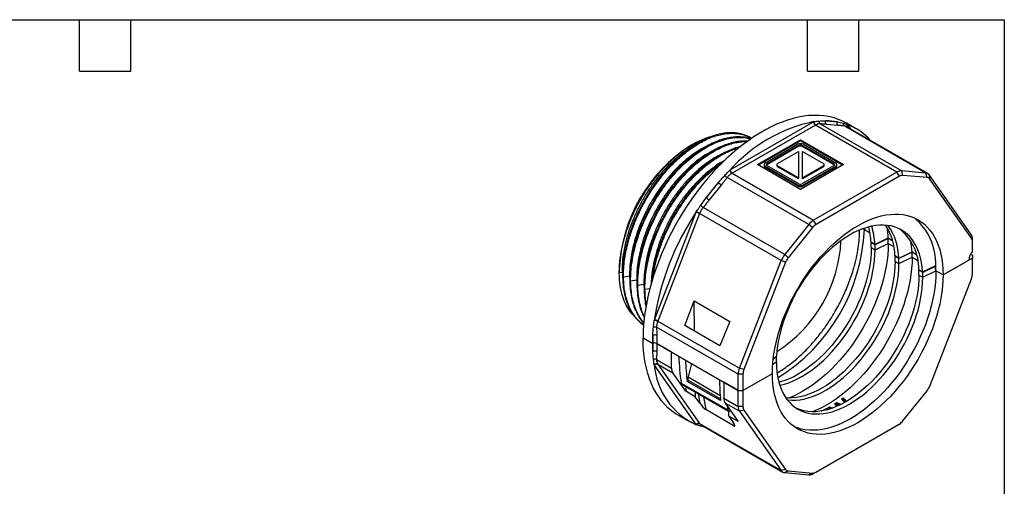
# Model space of a CAD drawing. Header units: millimetres. Extents: x 6 to 273, y 6 to 210.
# Tile 10 of 10: x 127 to 273, y 140 to 210. Entities that reach past the tile are written whole.
import ezdxf

# ---------------------------------------------------------------- set-up
doc = ezdxf.new("R2010")
doc.units = ezdxf.units.MM
doc.layers.add('TEXT', color=140, linetype='Continuous', lineweight=25)

msp = doc.modelspace()

# ---------------------------------------------------------------- linework, layer by layer
for p, q in [((232.394, 187.263), (244.759, 194.401)), ((244.759, 194.401), (244.8, 194.425)), ((246.514, 194.548), (248.286, 194.389)), ((245.041, 193.911), (232.677, 186.773)), ((257.133, 186.931), (245.041, 193.911)), ((245.733, 194.11), (257.84, 187.121)), ((248.428, 193.861), (246.656, 194.02)), ((261.426, 186.8), (249.32, 193.789)), ((261.719, 186.71), (249.607, 193.702)), ((251.075, 193.377), (249.661, 194.193)), ((249.793, 193.978), (249.815, 193.949)), ((249.815, 193.949), (250.249, 193.331)), ((235.485, 191.985), (235.352, 192.061)), ((236.455, 188.057), (242.819, 191.73)), ((242.819, 191.567), (236.596, 187.975)), ((242.819, 191.73), (249.183, 188.057)), ((242.819, 191.567), (242.819, 191.73)), ((249.041, 187.975), (242.819, 191.567)), ((226.808, 191.059), (226.554, 190.912)), ((237.615, 188.318), (242.366, 191.061)), ((237.841, 188.187), (242.593, 190.93)), ((242.593, 190.767), (237.841, 188.024)), ((239.424, 188.22), (242.536, 190.017)), ((242.539, 190.018), (242.539, 186.095)), ((242.593, 190.767), (242.593, 190.93)), ((243.045, 190.93), (247.797, 188.187)), ((243.045, 190.767), (243.045, 190.93)), ((247.797, 188.024), (243.045, 190.767)), ((243.099, 186.095), (243.099, 190.018)), ((243.102, 190.017), (246.214, 188.22)), ((243.271, 191.061), (248.023, 188.318)), ((232.352, 187.239), (232.394, 187.263)), ((242.819, 184.383), (236.455, 188.057)), ((237.427, 188.057), (237.427, 187.893)), ((242.366, 185.052), (237.615, 187.795)), ((237.615, 187.632), (237.615, 187.795)), ((242.366, 184.889), (237.615, 187.632)), ((237.841, 188.024), (237.841, 188.187)), ((242.593, 185.183), (237.841, 187.926)), ((239.306, 188.057), (239.306, 187.893)), ((242.536, 186.097), (239.424, 187.893)), ((239.424, 187.73), (239.424, 187.893)), ((242.536, 185.933), (239.424, 187.73)), ((249.183, 188.057), (242.819, 184.383)), ((247.797, 187.926), (243.045, 185.183)), ((246.214, 187.893), (243.102, 186.097)), ((246.214, 187.73), (243.102, 185.933)), ((248.023, 187.795), (243.271, 185.052)), ((248.023, 187.632), (243.271, 184.889)), ((257.133, 186.931), (244.768, 179.793)), ((246.214, 187.893), (246.214, 187.73)), ((246.331, 187.893), (246.331, 188.057)), ((247.797, 188.024), (247.797, 188.187)), ((248.023, 187.632), (248.023, 187.795)), ((248.211, 187.893), (248.211, 188.057)), ((257.486, 186.319), (257.133, 186.931)), ((258.017, 186.461), (257.84, 187.121)), ((261.426, 186.8), (257.84, 187.121)), ((244.061, 179.166), (231.954, 186.155)), ((232.677, 186.773), (244.768, 179.793)), ((242.536, 185.933), (242.536, 186.097)), ((242.539, 185.932), (242.536, 185.933)), ((242.539, 185.932), (242.539, 186.095)), ((243.099, 185.932), (243.099, 186.095)), ((243.102, 185.933), (243.099, 185.932)), ((243.102, 185.933), (243.102, 186.097)), ((257.486, 186.319), (245.122, 179.181)), ((261.603, 186.14), (258.017, 186.461)), ((261.603, 186.14), (261.426, 186.8)), ((261.991, 185.916), (261.944, 186.501)), ((268.126, 177.705), (261.944, 186.501)), ((268.174, 177.12), (261.991, 185.916)), ((228.866, 183.178), (230.638, 185.382)), ((231.062, 185.018), (229.291, 182.814)), ((242.366, 184.889), (242.366, 185.052)), ((243.271, 184.889), (243.271, 185.052)), ((240.475, 174.705), (228.368, 181.694)), ((221.156, 165.039), (227.338, 180.974)), ((227.866, 180.789), (221.683, 164.854)), ((227.338, 180.974), (227.359, 181.027)), ((239.957, 173.808), (227.866, 180.789)), ((245.122, 179.181), (244.768, 179.793)), ((244.061, 179.166), (240.475, 174.705)), ((244.591, 178.711), (241.005, 174.249)), ((244.591, 178.711), (244.061, 179.166)), ((252.294, 178.613), (252.294, 178.42)), ((252.294, 178.42), (253.136, 177.934)), ((252.95, 178.776), (252.909, 178.8)), ((253.862, 176.223), (255.826, 177.175)), ((255.846, 177.104), (253.885, 176.154)), ((255.826, 177.175), (256.466, 176.805)), ((256.485, 176.735), (255.846, 177.104)), ((255.846, 176.369), (255.846, 177.104)), ((268.174, 177.12), (268.126, 177.705)), ((268.316, 176.589), (268.316, 176.997)), ((253.862, 176.223), (253.296, 176.549)), ((253.319, 176.481), (253.363, 176.511)), ((253.885, 176.154), (253.319, 176.481)), ((253.319, 175.746), (253.319, 176.481)), ((253.319, 175.746), (253.885, 175.42)), ((253.885, 175.42), (255.846, 176.369)), ((253.885, 175.42), (253.885, 176.154)), ((255.846, 176.369), (256.672, 175.893)), ((268.316, 175.134), (268.316, 176.589)), ((233.775, 157.874), (239.957, 173.808)), ((240.617, 173.577), (239.957, 173.808)), ((241.005, 174.249), (240.475, 174.705)), ((257.398, 174.182), (256.832, 174.508)), ((256.855, 174.44), (256.898, 174.47)), ((257.421, 174.113), (256.855, 174.44)), ((256.855, 173.705), (256.855, 174.44)), ((257.398, 174.182), (259.362, 175.134)), ((259.381, 175.063), (257.421, 174.113)), ((257.421, 173.379), (259.381, 174.328)), ((257.421, 173.379), (257.421, 174.113)), ((259.362, 175.134), (260.002, 174.764)), ((260.021, 174.694), (259.381, 175.063)), ((259.381, 174.328), (259.381, 175.063)), ((259.381, 174.328), (260.207, 173.852)), ((268.316, 174.198), (263.961, 171.685)), ((263.961, 171.685), (267.785, 173.892)), ((268.044, 174.763), (268.316, 174.606)), ((268.316, 174.606), (268.316, 174.198)), ((268.316, 171.807), (268.316, 174.198)), ((215.949, 172.542), (215.949, 172.048)), ((240.617, 173.577), (234.435, 157.642)), ((256.855, 173.705), (257.421, 173.379)), ((260.933, 172.141), (260.367, 172.467)), ((260.39, 172.399), (260.434, 172.429)), ((260.956, 172.072), (260.39, 172.399)), ((260.39, 171.664), (260.39, 172.399)), ((260.933, 172.141), (262.897, 173.093)), ((262.779, 172.955), (260.956, 172.072)), ((262.9, 173.026), (262.779, 172.955)), ((262.917, 172.287), (262.779, 172.955)), ((215.949, 172.048), (216.411, 172.12)), ((216.411, 172.12), (216.451, 172.122)), ((216.411, 172.12), (216.448, 171.464)), ((216.438, 171.443), (216.568, 171.368)), ((217.471, 171.508), (216.568, 171.368)), ((217.471, 171.508), (217.509, 170.852)), ((218.532, 170.895), (217.629, 170.756)), ((218.532, 170.895), (218.569, 170.24)), ((260.39, 171.664), (260.956, 171.338)), ((260.956, 171.338), (262.917, 172.287)), ((260.956, 171.338), (260.956, 172.072)), ((261.991, 155.178), (268.174, 171.113)), ((263.961, 171.685), (262.917, 172.287)), ((217.499, 170.831), (217.629, 170.756)), ((218.559, 170.218), (218.689, 170.143)), ((219.593, 170.283), (218.689, 170.143)), ((219.593, 170.283), (219.634, 169.635)), ((219.62, 169.606), (219.75, 169.531)), ((220.474, 169.643), (219.75, 169.531)), ((225.681, 164.179), (227.053, 167.849)), ((227.053, 167.849), (232.34, 164.797)), ((227.12, 163.349), (227.053, 167.849)), ((221.135, 164.986), (221.156, 165.039)), ((233.585, 156.948), (221.479, 163.937)), ((221.683, 164.854), (233.775, 157.874)), ((230.883, 161.176), (225.681, 164.179)), ((232.34, 164.797), (230.883, 161.176)), ((219.484, 162.337), (220.899, 161.52)), ((220.928, 161.537), (220.928, 162.719)), ((221.494, 162.719), (221.494, 161.537)), ((220.899, 161.52), (220.928, 161.537)), ((220.928, 160.356), (220.928, 161.537)), ((221.494, 161.537), (233.585, 154.557)), ((223.686, 160.272), (221.494, 161.537)), ((221.494, 161.537), (221.494, 160.356)), ((223.686, 157.881), (223.686, 160.272)), ((239.248, 159.541), (238.775, 159.215)), ((238.802, 159.313), (239.271, 159.636)), ((239.185, 159.577), (239.248, 159.541)), ((239.248, 158.806), (239.248, 159.541)), ((221.156, 158.298), (221.135, 158.328)), ((227.338, 149.501), (221.156, 158.298)), ((221.479, 159.155), (223.686, 157.881)), ((221.683, 158.439), (223.875, 157.174)), ((221.683, 158.439), (227.866, 149.643)), ((226.673, 158.548), (226.161, 156.557)), ((234.435, 157.642), (233.775, 157.874)), ((238.699, 158.428), (239.248, 158.806)), ((225.807, 154.425), (223.875, 157.174)), ((226.161, 156.557), (230.902, 153.82)), ((226.161, 156.067), (226.161, 156.557)), ((234.292, 156.948), (233.585, 156.948)), ((233.585, 154.557), (233.585, 156.948)), ((234.292, 154.557), (238.647, 157.071)), ((234.292, 156.948), (234.292, 154.557)), ((225.13, 155.653), (232.051, 151.658)), ((225.233, 155.478), (232.147, 151.487)), ((225.807, 155.147), (225.807, 154.425)), ((226.231, 156.026), (226.016, 155.901)), ((230.966, 153.044), (226.016, 155.901)), ((226.161, 156.067), (230.942, 153.307)), ((233.585, 154.557), (231.464, 155.782)), ((231.464, 155.782), (231.464, 153.391)), ((227.221, 153.609), (225.807, 154.425)), ((227.221, 154.331), (227.221, 153.609)), ((227.889, 152.659), (227.221, 153.609)), ((227.65, 154.083), (227.889, 152.659)), ((228.44, 153.627), (228.759, 151.72)), ((231.464, 153.391), (233.585, 152.166)), ((233.585, 154.557), (234.292, 154.557)), ((233.585, 152.166), (233.585, 154.557)), ((234.292, 154.557), (234.292, 152.166)), ((249.129, 153.458), (249.129, 153.293)), ((258.017, 150.045), (261.603, 154.506)), ((233.775, 151.459), (231.654, 152.683)), ((231.654, 152.683), (233.585, 149.935)), ((234.292, 152.166), (233.585, 152.166)), ((247.095, 152.108), (247.095, 151.945)), ((248.138, 152.753), (248.138, 152.589)), ((248.204, 152.533), (248.204, 152.37)), ((248.359, 152.379), (248.359, 152.259)), ((224.663, 150.891), (226.077, 150.074)), ((233.002, 149.271), (228.759, 151.72)), ((232.171, 150.751), (232.171, 151.476)), ((232.171, 150.751), (232.838, 149.802)), ((233.585, 149.935), (232.171, 150.751)), ((232.396, 151.513), (232.453, 151.546)), ((234.435, 151.636), (233.775, 151.459)), ((233.775, 151.459), (239.957, 142.663)), ((234.435, 151.636), (240.617, 142.839)), ((246.862, 151.744), (246.654, 151.865)), ((246.654, 151.865), (246.654, 151.701)), ((246.714, 151.667), (246.654, 151.701)), ((227.359, 149.472), (227.338, 149.501)), ((227.866, 149.643), (239.957, 142.663)), ((228.07, 149.446), (240.182, 142.454)), ((232.937, 149.655), (233.002, 149.271)), ((244.768, 142.232), (257.133, 149.37)), ((245.122, 142.436), (257.486, 149.574)), ((257.486, 149.574), (257.133, 149.37)), ((240.617, 142.839), (239.957, 142.663)), ((241.005, 142.615), (240.475, 142.364)), ((240.475, 142.364), (244.061, 142.043)), ((241.005, 142.615), (244.591, 142.294)), ((244.591, 142.294), (244.061, 142.043)), ((245.122, 142.436), (244.768, 142.232))]:
    msp.add_line(p, q)
at = {"flags": 128}
for points in [[(249.661, 194.193), (249.564, 194.248), (248.959, 194.555), (248.328, 194.813), (247.672, 195.023), (246.993, 195.183), (246.293, 195.292), (245.572, 195.352), (244.833, 195.362), (244.077, 195.321), (243.305, 195.229), (242.52, 195.088), (241.723, 194.897), (240.916, 194.657), (240.101, 194.368), (239.279, 194.031), (238.453, 193.646), (237.624, 193.215), (236.794, 192.738), (235.964, 192.217), (235.137, 191.652), (234.315, 191.045), (233.499, 190.398), (232.691, 189.711), (231.893, 188.986), (231.107, 188.225), (230.334, 187.429), (229.576, 186.6), (228.834, 185.741), (228.111, 184.852), (227.408, 183.936), (226.727, 182.995), (226.068, 182.031), (225.434, 181.046), (224.826, 180.042), (224.245, 179.022), (223.693, 177.988), (223.17, 176.941), (222.678, 175.885), (222.219, 174.821), (221.792, 173.752), (221.399, 172.681), (221.04, 171.609), (220.718, 170.54), (220.431, 169.475), (220.182, 168.416), (219.97, 167.367), (219.795, 166.329), (219.66, 165.305), (219.562, 164.296), (219.504, 163.306), (219.484, 162.337)], [(237.841, 188.024), (237.801, 187.996), (237.78, 187.975)], [(247.858, 187.975), (247.837, 187.996), (247.797, 188.024)], [(238.647, 157.071), (238.667, 157.902), (238.726, 158.753), (238.826, 159.622), (238.964, 160.506), (239.142, 161.403), (239.357, 162.308), (239.61, 163.22), (239.9, 164.136), (240.226, 165.053), (240.587, 165.967), (240.981, 166.876), (241.408, 167.778), (241.866, 168.669), (242.354, 169.546), (242.87, 170.407), (243.412, 171.249), (243.98, 172.07), (244.57, 172.866), (245.182, 173.636), (245.812, 174.376), (246.46, 175.085), (247.124, 175.76), (247.8, 176.4), (248.488, 177.001), (249.184, 177.563), (249.887, 178.084), (250.594, 178.561), (251.304, 178.994), (252.014, 179.38), (252.721, 179.72), (253.424, 180.011), (254.121, 180.253), (254.808, 180.445), (255.485, 180.587), (256.148, 180.677), (256.796, 180.717), (257.427, 180.704), (258.038, 180.641), (258.628, 180.526), (259.196, 180.361), (259.738, 180.145), (260.254, 179.88), (260.742, 179.565), (261.2, 179.203), (261.627, 178.795), (262.021, 178.341), (262.382, 177.843), (262.708, 177.303), (262.998, 176.722), (263.251, 176.102), (263.467, 175.445), (263.644, 174.754), (263.783, 174.03), (263.882, 173.275), (263.941, 172.493), (263.961, 171.685)], [(260.933, 172.141), (260.871, 172.856), (260.77, 173.543), (260.63, 174.2), (260.452, 174.823), (260.236, 175.411), (259.984, 175.962), (259.695, 176.473), (259.372, 176.942), (259.016, 177.369), (258.627, 177.751), (258.207, 178.087), (257.758, 178.376), (257.281, 178.617), (256.778, 178.808), (256.251, 178.95), (255.701, 179.041), (255.131, 179.082), (254.543, 179.072), (253.939, 179.011), (253.321, 178.9), (252.692, 178.738), (252.052, 178.527), (251.406, 178.268), (250.755, 177.96), (250.102, 177.606), (249.449, 177.206), (248.798, 176.762), (248.152, 176.276), (247.513, 175.749), (246.883, 175.183), (246.265, 174.581), (245.661, 173.944), (245.073, 173.275), (244.503, 172.577), (243.953, 171.851), (243.426, 171.1), (242.923, 170.328), (242.446, 169.537), (241.997, 168.729), (241.577, 167.908), (241.188, 167.077), (240.832, 166.239), (240.509, 165.396), (240.22, 164.553), (239.968, 163.711), (239.752, 162.874), (239.574, 162.045), (239.434, 161.227), (239.333, 160.423), (239.271, 159.636)], [(253.319, 175.746), (253.3, 174.978), (253.24, 174.19), (253.142, 173.384), (253.004, 172.565), (252.828, 171.734), (252.614, 170.894), (252.363, 170.05), (252.076, 169.204), (251.754, 168.358), (251.398, 167.517), (251.009, 166.683), (250.59, 165.859), (250.14, 165.048), (249.663, 164.254), (249.159, 163.478), (248.631, 162.724), (248.081, 161.996), (247.509, 161.294), (246.92, 160.622), (246.314, 159.983), (245.694, 159.378), (245.063, 158.81), (244.422, 158.281), (243.774, 157.793), (243.121, 157.347), (242.465, 156.946), (241.81, 156.591), (241.157, 156.282), (240.509, 156.022), (239.868, 155.811), (239.626, 155.744)], [(239.755, 155.313), (239.802, 155.323), (240.433, 155.484), (241.074, 155.696), (241.723, 155.956), (242.376, 156.264), (243.031, 156.62), (243.686, 157.021), (244.339, 157.466), (244.987, 157.955), (245.629, 158.483), (246.26, 159.051), (246.88, 159.656), (247.486, 160.296), (248.075, 160.967), (248.646, 161.669), (249.197, 162.398), (249.725, 163.151), (250.229, 163.927), (250.706, 164.722), (251.155, 165.532), (251.575, 166.356), (251.964, 167.19), (252.32, 168.032), (252.642, 168.877), (252.929, 169.723), (253.18, 170.568), (253.394, 171.407), (253.57, 172.238), (253.707, 173.058), (253.806, 173.863), (253.865, 174.651), (253.885, 175.42)], [(255.846, 176.369), (255.826, 175.538), (255.766, 174.687), (255.667, 173.818), (255.529, 172.934), (255.351, 172.038), (255.136, 171.132), (254.882, 170.22), (254.592, 169.304), (254.267, 168.388), (253.906, 167.473), (253.511, 166.564), (253.085, 165.662), (252.626, 164.771), (252.139, 163.894), (251.623, 163.033), (251.08, 162.191), (250.513, 161.371), (249.923, 160.574), (249.311, 159.805), (248.68, 159.064), (248.032, 158.355), (247.369, 157.68), (246.693, 157.041), (246.005, 156.439), (245.309, 155.877), (244.606, 155.357), (243.898, 154.879), (243.189, 154.446), (242.479, 154.06), (241.772, 153.72), (241.069, 153.429), (241.063, 153.427)], [(259.381, 174.328), (259.362, 173.497), (259.302, 172.646), (259.203, 171.777), (259.064, 170.893), (258.887, 169.997), (258.671, 169.091), (258.418, 168.179), (258.128, 167.263), (257.802, 166.347), (257.441, 165.432), (257.047, 164.523), (256.62, 163.621), (256.162, 162.73), (255.674, 161.853), (255.158, 160.992), (254.616, 160.15), (254.049, 159.33), (253.458, 158.533), (252.847, 157.764), (252.216, 157.023), (251.568, 156.314), (250.905, 155.639), (250.228, 155), (249.541, 154.398), (248.844, 153.836), (248.141, 153.315), (247.434, 152.838), (246.724, 152.405), (246.015, 152.019), (245.307, 151.679), (244.604, 151.388), (244.598, 151.386)], [(256.855, 173.705), (256.835, 172.937), (256.776, 172.149), (256.677, 171.343), (256.54, 170.523), (256.363, 169.693), (256.15, 168.853), (255.899, 168.009), (255.612, 167.163), (255.29, 166.317), (254.934, 165.476), (254.545, 164.642), (254.125, 163.818), (253.676, 163.007), (253.198, 162.213), (252.695, 161.437), (252.167, 160.683), (251.616, 159.955), (251.045, 159.253), (250.455, 158.581), (249.85, 157.942), (249.23, 157.337), (248.598, 156.769), (247.957, 156.24), (247.309, 155.752), (246.656, 155.306), (246.001, 154.905), (245.345, 154.55), (244.693, 154.241), (244.044, 153.981), (243.403, 153.77), (242.772, 153.609), (242.152, 153.498), (241.546, 153.438), (240.957, 153.429), (240.656, 153.445)], [(240.866, 153.156), (240.951, 153.145), (241.522, 153.102), (242.112, 153.111), (242.718, 153.171), (243.337, 153.282), (243.969, 153.443), (244.61, 153.655), (245.258, 153.915), (245.911, 154.223), (246.567, 154.579), (247.222, 154.98), (247.875, 155.425), (248.523, 155.913), (249.164, 156.442), (249.796, 157.01), (250.415, 157.615), (251.021, 158.255), (251.611, 158.926), (252.182, 159.628), (252.732, 160.357), (253.26, 161.11), (253.764, 161.886), (254.242, 162.68), (254.691, 163.491), (255.111, 164.315), (255.499, 165.149), (255.855, 165.991), (256.177, 166.836), (256.464, 167.682), (256.715, 168.527), (256.929, 169.366), (257.105, 170.197), (257.243, 171.017), (257.341, 171.822), (257.401, 172.61), (257.421, 173.379)], [(263.961, 171.685), (263.941, 170.853), (263.882, 170.002), (263.783, 169.133), (263.644, 168.249), (263.467, 167.353), (263.251, 166.447), (262.998, 165.535), (262.708, 164.619), (262.382, 163.703), (262.021, 162.788), (261.627, 161.879), (261.2, 160.977), (260.742, 160.087), (260.254, 159.209), (259.738, 158.348), (259.196, 157.506), (258.628, 156.686), (258.038, 155.889), (257.427, 155.12), (256.796, 154.379), (256.148, 153.67), (255.485, 152.995), (254.808, 152.356), (254.121, 151.754), (253.424, 151.192), (252.721, 150.672), (252.014, 150.194), (251.304, 149.762), (250.594, 149.375), (249.887, 149.035), (249.184, 148.744), (248.488, 148.502), (247.8, 148.31), (247.124, 148.168), (246.46, 148.078), (245.812, 148.039), (245.182, 148.051), (244.57, 148.114), (243.98, 148.229), (243.412, 148.395), (242.87, 148.61), (242.354, 148.876), (241.866, 149.19), (241.408, 149.552), (240.981, 149.961), (240.587, 150.415), (240.226, 150.912), (239.9, 151.453), (239.61, 152.034), (239.357, 152.653), (239.142, 153.31), (238.964, 154.002), (238.826, 154.726), (238.726, 155.48), (238.667, 156.263), (238.647, 157.071)], [(239.248, 158.806), (239.268, 158.06), (239.327, 157.341), (239.426, 156.649), (239.563, 155.988), (239.739, 155.361), (239.953, 154.768), (240.204, 154.214), (240.491, 153.699), (240.813, 153.225), (241.169, 152.795), (241.558, 152.409), (241.978, 152.07), (242.427, 151.778), (242.904, 151.535), (243.408, 151.341), (243.936, 151.197), (244.487, 151.104), (245.058, 151.061), (245.647, 151.07), (246.253, 151.13), (246.873, 151.241), (247.504, 151.402), (248.146, 151.614), (248.794, 151.874), (249.447, 152.182), (250.102, 152.538), (250.757, 152.939), (251.41, 153.384), (252.059, 153.872), (252.7, 154.401), (253.331, 154.969), (253.951, 155.574), (254.557, 156.214), (255.146, 156.885), (255.717, 157.587), (256.268, 158.316), (256.796, 159.069), (257.3, 159.845), (257.777, 160.639), (258.226, 161.45), (258.646, 162.274), (259.035, 163.108), (259.391, 163.95), (259.713, 164.795), (260, 165.641), (260.251, 166.486), (260.465, 167.325), (260.641, 168.156), (260.778, 168.976), (260.877, 169.781), (260.936, 170.569), (260.956, 171.338)], [(262.917, 172.287), (262.897, 171.456), (262.837, 170.605), (262.738, 169.736), (262.6, 168.852), (262.422, 167.956), (262.207, 167.05), (261.954, 166.138), (261.664, 165.222), (261.338, 164.306), (260.977, 163.391), (260.583, 162.482), (260.156, 161.58), (259.698, 160.689), (259.21, 159.812), (258.694, 158.951), (258.151, 158.109), (257.584, 157.288), (256.994, 156.492), (256.382, 155.723), (255.752, 154.982), (255.104, 154.273), (254.44, 153.598), (253.764, 152.958), (253.076, 152.357), (252.38, 151.795), (251.677, 151.274), (250.969, 150.797), (250.26, 150.364), (249.55, 149.978), (248.843, 149.638), (248.14, 149.347), (247.443, 149.105), (246.756, 148.913), (246.079, 148.771), (245.416, 148.681), (244.768, 148.642), (244.137, 148.654), (243.526, 148.717), (242.935, 148.832), (242.368, 148.997), (241.848, 149.203)], [(260.39, 171.664), (260.371, 170.896), (260.311, 170.108), (260.213, 169.302), (260.075, 168.482), (259.899, 167.652), (259.685, 166.812), (259.434, 165.968), (259.147, 165.122), (258.825, 164.276), (258.469, 163.435), (258.081, 162.601), (257.661, 161.777), (257.211, 160.966), (256.734, 160.171), (256.23, 159.396), (255.702, 158.642), (255.152, 157.913), (254.581, 157.212), (253.991, 156.54), (253.385, 155.901), (252.765, 155.296), (252.134, 154.728), (251.493, 154.199), (250.845, 153.711), (250.192, 153.265), (249.536, 152.864), (248.881, 152.509), (248.228, 152.2), (247.58, 151.94), (246.939, 151.729), (246.307, 151.568), (245.687, 151.457), (245.082, 151.397), (244.492, 151.388), (243.921, 151.43), (243.371, 151.524), (242.842, 151.667), (242.339, 151.861), (242.15, 151.95)], [(224.663, 150.891), (224.245, 151.148), (223.693, 151.545), (223.17, 151.988), (222.678, 152.476), (222.219, 153.009), (221.792, 153.585), (221.399, 154.202), (221.04, 154.86), (220.718, 155.558), (220.431, 156.292), (220.182, 157.062), (219.97, 157.867), (219.795, 158.704), (219.66, 159.571), (219.562, 160.467), (219.504, 161.389), (219.484, 162.337)], [(247.095, 151.945), (247.065, 151.928), (247.038, 151.912)], [(246.654, 151.701), (246.493, 151.617), (246.467, 151.604)], [(246.714, 151.667), (246.731, 151.676), (246.862, 151.744)]]:
    msp.add_lwpolyline(points, dxfattribs=at)
for centre, radius, start, end in [((249.465, 171.97), 22.934, 101.73554, 138.25908), ((245.373, 194.429), 0.615, 182.60548, 237.39452), ((246.507, 184.473), 10.074, 79.8257, 89.95526), ((245.967, 192.309), 1.851, 118.77103, 120.0011), ((250.084, 193.712), 0.359, 138.64376, 193.64061), ((246.801, 185.976), 8.543, 41.32855, 69.49833), ((238.918, 171.528), 22.991, 122.53192, 177.47346), ((242.819, 190.188), 0.984, 62.60967, 117.39033), ((242.726, 189.687), 0.38, 119.50301, 119.9967), ((242.819, 190.494), 0.492, 62.60967, 117.39033), ((242.819, 190.33), 0.492, 62.60967, 117.39033), ((242.912, 189.687), 0.38, 60.0033, 60.49699), ((233.008, 187.291), 0.615, 182.60548, 237.39452), ((237.747, 187.925), 0.322, 185.6948, 245.62534), ((237.714, 188.057), 0.279, 110.78342, 249.21658), ((237.89, 188.057), 0.14, 110.78342, 249.21658), ((239.507, 187.913), 0.201, 185.6948, 245.62534), ((239.486, 188.057), 0.175, 110.78342, 249.21658), ((246.152, 188.057), 0.175, 290.78342, 69.21658), ((246.131, 187.913), 0.201, 294.37466, 354.3052), ((247.747, 188.057), 0.14, 290.78342, 69.21658), ((247.924, 188.057), 0.279, 290.78342, 69.21658), ((247.89, 187.925), 0.322, 294.37466, 354.3052), ((257.79, 185.894), 1.227, 87.64224, 122.34928), ((233.637, 185.111), 1.92, 120.00096, 121.20128), ((242.726, 186.426), 0.38, 240.0033, 240.49699), ((242.912, 186.426), 0.38, 299.50301, 299.9967), ((257.979, 185.541), 0.92, 87.64224, 122.34928), ((261.373, 186.109), 0.693, 34.44136, 85.54789), ((261.563, 185.622), 0.52, 34.44136, 85.54789), ((261.223, 158.982), 40.404, 139.19998, 143.21088), ((242.819, 185.926), 0.984, 242.60967, 297.39033), ((242.819, 185.762), 0.984, 242.60967, 297.39033), ((242.819, 185.619), 0.492, 242.60967, 297.39033), ((260.271, 159.03), 39.587, 146.2422, 171.34644), ((227.105, 179.465), 1.527, 60.10954, 81.22207), ((230.9, 179.611), 3.255, 157.94918, 158.79345), ((246.113, 177.564), 2.603, 121.1059, 142.02127), ((253.946, 173.308), 8.954, 358.62027, 49.87766), ((224.935, 179.611), 27.385, 302.06094, 357.50745), ((246.13, 177.509), 1.952, 121.1059, 142.02127), ((251.96, 177.796), 0.708, 61.82943, 87.82704), ((242.34, 175.983), 10.971, 2.9572, 14.92022), ((243.399, 175.729), 10.474, 2.70145, 17.69165), ((247.934, 174.294), 8.901, 1.38195, 32.42392), ((241.922, 176.516), 13.92, 2.71008, 9.11996), ((248.86, 174.058), 8.538, 0.83122, 35.60391), ((252.92, 172.636), 7.449, 358.70488, 52.17459), ((228.13, 177.756), 20.722, 302.69234, 357.31304), ((267.089, 177.048), 1.227, 357.64852, 32.3492), ((267.396, 176.627), 0.921, 357.64852, 32.3492), ((245.457, 174.475), 13.92, 2.71008, 9.11996), ((243.142, 172.567), 3.418, 141.2895, 158.7105), ((243.006, 172.646), 2.564, 141.2895, 158.7105), ((269.729, 173.796), 1.946, 136.56876, 177.17385), ((246.742, 172.293), 16.175, 359.97981, 2.83301), ((266.363, 171.845), 1.953, 337.97884, 358.89185), ((220.923, 163.531), 1.527, 60.10954, 81.22207), ((224.679, 163.692), 3.213, 158.79338, 159.64489), ((245.499, 161.512), 24.6, 177.18805, 179.98011), ((243.454, 161.512), 22.555, 179.9783, 182.9367), ((221.211, 160.991), 0.615, 62.60967, 117.39033), ((231.717, 159.15), 10.613, 184.44188, 245.75946), ((221.507, 158.042), 0.434, 66.02796, 143.97431), ((222.353, 158.91), 0.819, 212.97576, 215.09479), ((224.912, 157.831), 1.227, 177.64852, 212.3492), ((236.189, 156.898), 2.604, 157.97884, 178.89185), ((236.245, 156.91), 1.953, 157.97884, 178.89185), ((259.603, 156.109), 2.564, 321.2895, 338.7105), ((232.69, 153.34), 1.227, 177.64852, 212.3492), ((236.651, 169.91), 20.649, 306.36131, 307.17808), ((234.812, 152.116), 1.227, 177.64852, 212.3492), ((235.212, 152.128), 0.921, 177.64852, 212.3492), ((238.921, 166.431), 16.491, 298.76124, 299.71616), ((237.851, 168.195), 18.555, 302.62745, 303.671), ((237.707, 168.271), 18.834, 302.95152, 303.6304), ((236.499, 169.991), 20.937, 306.62034, 307.1024), ((239.577, 165.193), 15.09, 294.74671, 297.96798), ((227.689, 149.246), 0.434, 66.02796, 143.97431), ((228.514, 150.098), 0.792, 215.09499, 217.26027), ((256.478, 151.246), 1.952, 301.1059, 322.02127), ((240.529, 143.054), 0.693, 214.44136, 265.54789), ((241.045, 143.133), 0.52, 214.44136, 265.54789), ((244.112, 143.269), 1.227, 267.64224, 302.34928), ((244.629, 143.214), 0.92, 267.64224, 302.34928)]:
    msp.add_arc(centre, radius, start, end)
for centre, major_axis, ratio, start_param, end_param in [((254.799, 177.825), (20.681, 37.133), 0.587367, 2.3708864, 2.4904227), ((255.798, 177.248), (20.681, 37.133), 0.587367, 2.3708864, 2.4649953), ((225.479, 155.914), (0.243, 0.437), 0.587367, 2.4904227, 3.1325546), ((260.871, 174.319), (21.794, 36.49), 0.56722, 2.3883532, 2.4824621), ((254.355, 162.617), (-32.895, 36.472), 0.2043619, 1.6380516, 1.6530867), ((228.242, 152.455), (-0.614, 0.757), 0.1627336, 1.1687757, 2.739572), ((261.87, 173.743), (21.794, 36.49), 0.56722, 2.4906766, 2.5078895), ((248.344, 166.087), (60.2, -21.298), 0.2164155, 4.764157, 4.771039), ((247.478, 166.587), (66.91, -25.1), 0.1919917, 4.7785925, 4.7856848), ((247.478, 166.587), (67.658, -25.381), 0.1919917, 4.7786555, 4.7822848), ((249.615, 165.353), (-31.512, 35.776), 0.2082262, 1.7485664, 1.7595968), ((243.739, 168.745), (57.185, -19.589), 0.2294565, 4.867602, 4.8810384), ((243.739, 168.745), (57.824, -19.808), 0.2294565, 4.866752, 4.8764889), ((250.373, 164.915), (-32.185, 36.114), 0.2063427, 1.7373366, 1.7397733), ((244.374, 168.378), (58.675, -20.433), 0.2228279, 4.8594549, 4.8625402), ((254.262, 162.67), (-38.683, 39.442), 0.1886445, 1.6240881, 1.6369066), ((254.355, 162.617), (-33.263, 36.88), 0.2043619, 1.6397843, 1.6516967), ((232.402, 151.917), (0.256, 0.429), 0.56722, 2.5078895, 3.9353382), ((232.485, 150.006), (-0.614, 0.757), 0.1627336, 2.739572, 4.3103683)]:
    msp.add_ellipse(centre, major_axis=major_axis, ratio=ratio, start_param=start_param, end_param=end_param)
for points in [[(245.076, 193.931), (245.002, 193.974), (244.856, 194.131), (244.798, 194.338), (244.8, 194.425)], [(245.571, 194.511), (245.561, 194.428), (245.583, 194.259), (245.677, 194.143), (245.733, 194.11)], [(245.571, 194.511), (245.89, 194.536), (246.204, 194.548), (246.514, 194.548)], [(246.514, 194.548), (246.477, 194.452), (246.465, 194.227), (246.582, 194.063), (246.656, 194.02)], [(248.428, 193.861), (248.353, 193.904), (248.237, 194.068), (248.249, 194.294), (248.286, 194.389)], [(248.286, 194.389), (248.576, 194.336), (248.86, 194.271), (249.139, 194.192)], [(249.139, 194.192), (249.13, 194.109), (249.157, 193.939), (249.259, 193.823), (249.32, 193.789)], [(232.352, 187.239), (232.354, 187.154), (232.419, 186.951), (232.568, 186.796), (232.642, 186.753)], [(230.638, 185.382), (230.948, 185.741), (231.263, 186.092), (231.582, 186.435)], [(231.582, 186.435), (231.629, 186.385), (231.754, 186.276), (231.894, 186.187), (231.954, 186.155)], [(231.062, 185.018), (230.988, 185.061), (230.81, 185.189), (230.675, 185.33), (230.638, 185.382)], [(228.014, 181.997), (228.292, 182.397), (228.576, 182.791), (228.866, 183.178)], [(228.866, 183.178), (228.903, 183.126), (229.038, 182.985), (229.217, 182.857), (229.291, 182.814)], [(228.368, 181.694), (228.26, 181.57), (228.072, 181.296), (227.945, 180.984), (227.883, 180.833)], [(228.014, 181.997), (228.06, 181.945), (228.18, 181.83), (228.312, 181.73), (228.368, 181.694)], [(227.883, 180.833), (227.809, 180.876), (227.609, 180.968), (227.422, 181.019), (227.359, 181.027)], [(220.928, 162.719), (220.948, 163.13), (220.979, 163.547), (221.019, 163.968)], [(221.019, 163.968), (221.093, 163.991), (221.265, 164.009), (221.42, 163.968), (221.479, 163.937)], [(221.135, 164.986), (221.2, 164.982), (221.391, 164.94), (221.592, 164.852), (221.666, 164.81)], [(221.494, 162.719), (221.42, 162.761), (221.211, 162.811), (221.002, 162.761), (220.928, 162.719)], [(220.928, 160.356), (221.002, 160.399), (221.211, 160.449), (221.42, 160.399), (221.494, 160.356)], [(221.019, 159.211), (220.979, 159.586), (220.948, 159.968), (220.928, 160.356)], [(221.019, 159.211), (221.093, 159.231), (221.265, 159.243), (221.42, 159.192), (221.479, 159.155)], [(221.666, 158.464), (221.592, 158.507), (221.391, 158.527), (221.2, 158.406), (221.135, 158.328)], [(221.479, 159.155), (221.473, 159.023), (221.502, 158.768), (221.61, 158.551), (221.666, 158.464)], [(227.359, 149.472), (227.422, 149.553), (227.609, 149.679), (227.809, 149.661), (227.883, 149.619)]]:
    msp.add_open_spline(points, degree=3)
for points, knots in [([(244.8, 194.425), (244.884, 194.437), (244.967, 194.448), (245.05, 194.458), (245.138, 194.469), (245.225, 194.479), (245.312, 194.487), (245.398, 194.496), (245.485, 194.504), (245.571, 194.511)], [0, 0, 0, 0, 0.0003794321, 0.0003794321, 0.0003794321, 0.0007774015, 0.0007774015, 0.0007774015, 0.0011754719, 0.0011754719, 0.0011754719, 0.0011754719]), ([(235.352, 192.061), (235.35, 192.062), (235.141, 192.204), (234.666, 192.403), (233.928, 192.644), (233.136, 192.768), (232.311, 192.791), (231.451, 192.713), (230.554, 192.529), (229.635, 192.241), (228.71, 191.856), (227.776, 191.375), (226.831, 190.795), (225.89, 190.123), (224.97, 189.373), (224.068, 188.544), (223.182, 187.631), (222.328, 186.651), (221.519, 185.619), (220.751, 184.534), (220.025, 183.393), (219.354, 182.213), (218.749, 181.014), (218.207, 179.795), (217.726, 178.551), (217.317, 177.304), (216.984, 176.074), (216.726, 174.857), (216.547, 173.652), (216.445, 172.504), (216.44, 171.783), (216.438, 171.443)], [0, 0, 0, 0, 0.0002728, 0.0355608, 0.0718739, 0.108187, 0.1434753, 0.1787635, 0.215077, 0.2513904, 0.2866787, 0.321967, 0.3582805, 0.394594, 0.4298825, 0.4651709, 0.5014846, 0.5377983, 0.5730868, 0.6083753, 0.6446891, 0.6810028, 0.7162906, 0.7515785, 0.7878914, 0.8242044, 0.859493, 0.8947816, 0.9310955, 0.9674094, 1, 1, 1, 1]), ([(245.733, 194.11), (245.707, 194.112), (245.653, 194.117), (245.572, 194.113), (245.49, 194.102), (245.422, 194.085), (245.342, 194.059), (245.257, 194.025), (245.16, 193.977), (245.102, 193.945), (245.076, 193.931)], [0, 0, 0, 0, 0.12423251, 0.24888772, 0.37403213, 0.49973146, 0.56303144, 0.74999682, 0.88762689, 1, 1, 1, 1]), ([(246.656, 194.02), (246.484, 194.035), (246.181, 194.063), (245.868, 194.095), (245.733, 194.11)], [0, 0, 0, 0, 0.5678578, 1, 1, 1, 1]), ([(249.32, 193.789), (249.24, 193.795), (249.064, 193.807), (248.766, 193.832), (248.546, 193.851), (248.428, 193.861)], [0, 0, 0, 0, 0.2730266, 0.6063426, 1, 1, 1, 1]), ([(249.139, 194.192), (249.212, 194.171), (249.284, 194.15), (249.356, 194.127), (249.43, 194.104), (249.503, 194.08), (249.576, 194.056), (249.649, 194.031), (249.721, 194.005), (249.793, 193.978)], [0, 0, 0, 0, 0.0003850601, 0.0003850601, 0.0003850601, 0.0007802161, 0.0007802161, 0.0007802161, 0.0011754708, 0.0011754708, 0.0011754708, 0.0011754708]), ([(249.613, 193.698), (249.611, 193.699), (249.608, 193.701), (249.603, 193.704), (249.6, 193.705), (249.6, 193.706), (249.599, 193.706), (249.51, 193.755), (249.415, 193.772), (249.32, 193.789)], [0, 0, 0, 0, 0.0166692, 0.0398776, 0.0459722, 0.047642, 0.0481326, 0.0483936, 1, 1, 1, 1]), ([(249.733, 193.629), (249.721, 193.656), (249.694, 193.721), (249.712, 193.85), (249.766, 193.936), (249.793, 193.978)], [0, 0, 0, 0, 0.2552801, 0.6276401, 1, 1, 1, 1]), ([(215.949, 172.048), (215.953, 172.327), (215.962, 172.884), (216.033, 173.749), (216.147, 174.637), (216.309, 175.546), (216.535, 176.554), (216.839, 177.654), (217.24, 178.852), (217.713, 180.058), (218.253, 181.251), (218.849, 182.412), (219.502, 183.544), (220.215, 184.651), (220.973, 185.709), (221.765, 186.702), (222.589, 187.635), (223.452, 188.511), (224.337, 189.311), (225.228, 190.025), (226.129, 190.657), (227.044, 191.207), (227.958, 191.668), (228.854, 192.022), (229.502, 192.235), (229.843, 192.297), (229.902, 192.308)], [0, 0, 0, 0, 0.0348465, 0.0697655, 0.1046844, 0.1402046, 0.1757245, 0.220596, 0.2654681, 0.311642, 0.3578159, 0.4027301, 0.4476439, 0.4938771, 0.5401101, 0.5847525, 0.6293948, 0.6753487, 0.721303, 0.7657233, 0.8101436, 0.8558407, 0.9015372, 0.9461522, 0.9907664, 1, 1, 1, 1]), ([(216.568, 171.368), (216.569, 171.636), (216.57, 172.173), (216.631, 173.109), (216.757, 174.172), (216.974, 175.379), (217.271, 176.616), (217.644, 177.862), (218.086, 179.096), (218.596, 180.323), (219.177, 181.544), (219.82, 182.739), (220.511, 183.89), (221.253, 185), (222.048, 186.07), (222.885, 187.082), (223.749, 188.019), (224.64, 188.887), (225.56, 189.685), (226.495, 190.4), (227.43, 191.019), (228.366, 191.549), (229.306, 191.987), (230.234, 192.324), (231.133, 192.557), (232.007, 192.69), (232.858, 192.719), (233.672, 192.643), (234.432, 192.461), (235.064, 192.226), (235.418, 192.011), (235.558, 191.925)], [0, 0, 0, 0, 0.0255972, 0.0512888, 0.0864226, 0.1215563, 0.1577108, 0.1938653, 0.2289993, 0.2641332, 0.3002879, 0.3364426, 0.3715759, 0.4067091, 0.442863, 0.4790169, 0.5141509, 0.5492849, 0.5854397, 0.6215944, 0.6567282, 0.6918619, 0.7280163, 0.7641707, 0.7993045, 0.8344383, 0.8705928, 0.9067473, 0.941881, 0.9770146, 1, 1, 1, 1]), ([(235.47, 191.863), (235.282, 191.924), (234.845, 192.064), (234.103, 192.163), (233.267, 192.176), (232.402, 192.082), (231.511, 191.889), (230.59, 191.59), (229.655, 191.189), (228.72, 190.695), (227.784, 190.11), (226.844, 189.429), (225.916, 188.662), (225.018, 187.822), (224.144, 186.911), (223.293, 185.923), (222.481, 184.874), (221.719, 183.783), (221.006, 182.648), (220.342, 181.465), (219.738, 180.251), (219.205, 179.029), (218.737, 177.797), (218.335, 176.55), (218.013, 175.33), (217.773, 174.156), (217.607, 173.025), (217.507, 171.909), (217.501, 171.19), (217.499, 170.831)], [0, 0, 0, 0, 0.0287853, 0.0669385, 0.1050917, 0.1421686, 0.1792456, 0.2173997, 0.2555538, 0.2926304, 0.3297071, 0.3678608, 0.4060146, 0.4430913, 0.480168, 0.5183219, 0.5564757, 0.5935523, 0.6306288, 0.6687826, 0.7069363, 0.7440125, 0.7810887, 0.819242, 0.8573953, 0.8925883, 0.9277812, 0.9638906, 1, 1, 1, 1]), ([(217.629, 170.756), (217.629, 171.027), (217.631, 171.569), (217.702, 172.644), (217.878, 173.994), (218.225, 175.626), (218.704, 177.279), (219.316, 178.933), (220.048, 180.566), (220.889, 182.16), (221.831, 183.692), (222.859, 185.145), (223.962, 186.502), (225.128, 187.74), (226.338, 188.849), (227.578, 189.815), (228.832, 190.622), (230.084, 191.263), (231.319, 191.732), (232.519, 192.019), (233.667, 192.117), (234.646, 192.064), (235.2, 191.897), (235.423, 191.83)], [0, 0, 0, 0, 0.0275833, 0.0551666, 0.1057091, 0.1564129, 0.2069554, 0.2574983, 0.3082022, 0.358745, 0.4092868, 0.4599897, 0.5105315, 0.5610744, 0.6117784, 0.6623213, 0.7128638, 0.7635674, 0.8141099, 0.8646525, 0.9153562, 0.9658988, 1, 1, 1, 1]), ([(235.002, 191.536), (234.782, 191.545), (234.291, 191.564), (233.485, 191.472), (232.596, 191.284), (231.675, 190.987), (230.74, 190.589), (229.805, 190.097), (228.869, 189.514), (227.93, 188.835), (227.002, 188.07), (226.102, 187.233), (225.227, 186.324), (224.375, 185.338), (223.562, 184.29), (222.8, 183.2), (222.086, 182.066), (221.42, 180.883), (220.815, 179.67), (220.279, 178.449), (219.809, 177.217), (219.405, 175.97), (219.081, 174.747), (218.837, 173.568), (218.669, 172.429), (218.567, 171.304), (218.562, 170.58), (218.559, 170.218)], [0, 0, 0, 0, 0.0325442, 0.0725825, 0.1126208, 0.1538223, 0.1950238, 0.2350616, 0.2750994, 0.3163004, 0.3575013, 0.3975396, 0.437578, 0.4787795, 0.519981, 0.560019, 0.600057, 0.6412582, 0.6824594, 0.7224977, 0.762536, 0.8037375, 0.844939, 0.883199, 0.9214591, 0.9607295, 1, 1, 1, 1]), ([(218.689, 170.143), (218.69, 170.409), (218.691, 170.942), (218.752, 171.872), (218.876, 172.933), (219.093, 174.14), (219.388, 175.376), (219.76, 176.622), (220.201, 177.857), (220.71, 179.084), (221.29, 180.305), (221.932, 181.501), (222.624, 182.652), (223.365, 183.762), (224.161, 184.833), (224.997, 185.845), (225.86, 186.783), (226.749, 187.652), (227.67, 188.452), (228.605, 189.167), (229.54, 189.788), (230.477, 190.318), (231.417, 190.757), (232.345, 191.097), (233.243, 191.329), (234.104, 191.468), (234.648, 191.473), (234.917, 191.476)], [0, 0, 0, 0, 0.0292398, 0.0585857, 0.0990524, 0.139519, 0.1811612, 0.2228035, 0.2632706, 0.3037377, 0.3453806, 0.3870234, 0.4274901, 0.4679568, 0.5095991, 0.5512414, 0.5917086, 0.6321757, 0.6738186, 0.7154614, 0.7559285, 0.7963955, 0.8380383, 0.8796811, 0.9201479, 0.9606147, 1, 1, 1, 1]), ([(216.411, 172.12), (216.418, 172.603), (216.432, 173.569), (216.627, 175.101), (216.951, 176.669), (217.412, 178.261), (217.997, 179.853), (218.697, 181.426), (219.503, 182.961), (220.407, 184.437), (221.399, 185.834), (222.464, 187.135), (223.588, 188.321), (224.756, 189.38), (225.951, 190.288), (226.919, 190.925), (227.479, 191.197), (227.64, 191.275)], [0, 0, 0, 0, 0.0694597, 0.1389251, 0.208342, 0.2777332, 0.3471403, 0.4165596, 0.4859723, 0.5553784, 0.6248135, 0.6942758, 0.7637372, 0.8332004, 0.9026696, 0.9721164, 1, 1, 1, 1]), ([(228.718, 190.679), (228.461, 190.546), (227.859, 190.235), (226.909, 189.603), (225.881, 188.816), (224.874, 187.919), (223.897, 186.923), (222.959, 185.841), (222.069, 184.682), (221.237, 183.458), (220.47, 182.179), (219.779, 180.857), (219.168, 179.504), (218.643, 178.135), (218.207, 176.763), (217.867, 175.4), (217.628, 174.06), (217.485, 172.752), (217.476, 171.922), (217.471, 171.508)], [0, 0, 0, 0, 0.04444577, 0.10417115, 0.16388879, 0.22360065, 0.28332556, 0.34306644, 0.40280662, 0.46252677, 0.52222197, 0.58191632, 0.64163469, 0.70137323, 0.76111361, 0.82084, 0.88055568, 0.94027647, 1, 1, 1, 1]), ([(229.797, 190.078), (229.534, 189.941), (228.926, 189.627), (227.97, 188.991), (226.942, 188.202), (225.935, 187.305), (224.957, 186.312), (224.019, 185.23), (223.13, 184.071), (222.298, 182.845), (221.532, 181.566), (220.841, 180.243), (220.23, 178.891), (219.704, 177.523), (219.268, 176.151), (218.927, 174.788), (218.688, 173.448), (218.545, 172.14), (218.536, 171.31), (218.532, 170.895)], [0, 0, 0, 0, 0.0454641, 0.1051216, 0.1647705, 0.2244143, 0.2840593, 0.3437231, 0.4034039, 0.463082, 0.5227408, 0.5823857, 0.6420364, 0.701693, 0.7613455, 0.820991, 0.8806473, 0.9403254, 1, 1, 1, 1]), ([(233.91, 190.709), (233.827, 190.692), (233.443, 190.614), (232.734, 190.369), (231.801, 189.978), (230.866, 189.485), (229.93, 188.902), (228.991, 188.223), (228.063, 187.458), (227.163, 186.621), (226.287, 185.711), (225.436, 184.725), (224.622, 183.678), (223.86, 182.588), (223.146, 181.454), (222.481, 180.271), (221.876, 179.058), (221.34, 177.837), (220.87, 176.605), (220.466, 175.358), (220.141, 174.135), (219.898, 172.956), (219.73, 171.816), (219.628, 170.692), (219.623, 169.968), (219.62, 169.606)], [0, 0, 0, 0, 0.0125922, 0.0584381, 0.104284, 0.148835, 0.193386, 0.2392313, 0.2850765, 0.3296281, 0.3741797, 0.4200256, 0.4658715, 0.5104228, 0.554974, 0.6008195, 0.6466651, 0.6912166, 0.7357681, 0.7816141, 0.82746, 0.8700328, 0.9126056, 0.9563028, 1, 1, 1, 1]), ([(219.75, 169.531), (219.751, 169.797), (219.752, 170.33), (219.821, 171.394), (219.994, 172.737), (220.338, 174.369), (220.815, 176.022), (221.424, 177.676), (222.153, 179.31), (222.991, 180.904), (223.932, 182.438), (224.959, 183.892), (226.061, 185.251), (227.225, 186.492), (228.434, 187.604), (229.674, 188.573), (230.929, 189.385), (232.179, 190.018), (233.11, 190.405), (233.605, 190.518), (233.701, 190.54)], [0, 0, 0, 0, 0.0328128, 0.0656257, 0.1268604, 0.1882905, 0.2495252, 0.3107608, 0.3721917, 0.4334272, 0.4946621, 0.5560923, 0.6173271, 0.6785627, 0.7399936, 0.8012292, 0.8624647, 0.9238954, 0.9851309, 1, 1, 1, 1]), ([(230.788, 189.421), (230.548, 189.299), (229.914, 188.977), (228.882, 188.276), (227.711, 187.35), (226.57, 186.283), (225.474, 185.096), (224.437, 183.8), (223.471, 182.415), (222.589, 180.956), (221.805, 179.44), (221.127, 177.89), (220.561, 176.322), (220.116, 174.756), (219.802, 173.214), (219.613, 171.708), (219.599, 170.758), (219.593, 170.283)], [0, 0, 0, 0, 0.04160565, 0.11006048, 0.17850484, 0.24694386, 0.31539368, 0.38387096, 0.45235279, 0.52081156, 0.58925286, 0.65770288, 0.72615707, 0.79460226, 0.86304853, 0.93152357, 1, 1, 1, 1]), ([(231.563, 188.658), (231.418, 188.583), (230.879, 188.306), (229.943, 187.661), (228.772, 186.738), (227.631, 185.671), (226.535, 184.484), (225.497, 183.188), (224.531, 181.802), (223.65, 180.343), (222.866, 178.828), (222.187, 177.277), (221.622, 175.71), (221.176, 174.144), (220.865, 172.603), (220.695, 171.329), (220.681, 170.6), (220.676, 170.347)], [0, 0, 0, 0, 0.02640874, 0.09836736, 0.17031488, 0.24225677, 0.31421003, 0.38619223, 0.45817922, 0.53014199, 0.60208636, 0.67403987, 0.74599775, 0.81794617, 0.88989575, 0.96187558, 1, 1, 1, 1]), ([(231.476, 188.577), (231.317, 188.481), (230.841, 188.191), (230.051, 187.608), (229.124, 186.846), (228.223, 186.008), (227.348, 185.099), (226.496, 184.113), (225.683, 183.066), (224.921, 181.976), (224.207, 180.842), (223.541, 179.658), (222.936, 178.446), (222.401, 177.225), (221.93, 175.992), (221.526, 174.746), (221.201, 173.522), (220.961, 172.344), (220.811, 171.389), (220.767, 170.831), (220.752, 170.639)], [0, 0, 0, 0, 0.0299295, 0.0898972, 0.1498648, 0.2081402, 0.2664156, 0.3263841, 0.3863526, 0.4446276, 0.5029026, 0.5628705, 0.6228385, 0.6811139, 0.7393892, 0.7993577, 0.8593262, 0.9150133, 0.9707005, 1, 1, 1, 1]), ([(220.98, 171.377), (221.01, 171.627), (221.101, 172.405), (221.404, 173.758), (221.874, 175.409), (222.485, 177.064), (223.213, 178.698), (224.052, 180.292), (224.993, 181.825), (226.02, 183.28), (227.122, 184.638), (228.286, 185.882), (229.495, 186.983), (230.407, 187.728), (230.913, 188.049), (231.001, 188.105)], [0, 0, 0, 0, 0.04061906, 0.12637008, 0.21184854, 0.29732811, 0.38308028, 0.46855985, 0.55403845, 0.63978962, 0.72526821, 0.81074782, 0.89650001, 0.98197961, 1, 1, 1, 1]), ([(231.582, 186.435), (231.665, 186.525), (231.749, 186.614), (231.832, 186.702), (231.918, 186.793), (232.005, 186.883), (232.092, 186.972), (232.178, 187.062), (232.265, 187.151), (232.352, 187.239)], [0, 0, 0, 0, 0.0003850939, 0.0003850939, 0.0003850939, 0.000780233, 0.000780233, 0.000780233, 0.0011754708, 0.0011754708, 0.0011754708, 0.0011754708]), ([(231.954, 186.155), (231.875, 186.051), (231.699, 185.819), (231.4, 185.44), (231.181, 185.166), (231.062, 185.018)], [0, 0, 0, 0, 0.2730266, 0.6063426, 1, 1, 1, 1]), ([(232.642, 186.753), (232.615, 186.737), (232.556, 186.7), (232.448, 186.63), (232.353, 186.561), (232.233, 186.464), (232.104, 186.344), (232.004, 186.218), (231.954, 186.155)], [0, 0, 0, 0, 0.1125595, 0.2505145, 0.4373094, 0.5012253, 0.7515497, 1, 1, 1, 1]), ([(229.291, 182.814), (229.119, 182.6), (228.816, 182.224), (228.503, 181.854), (228.368, 181.694)], [0, 0, 0, 0, 0.5678578, 1, 1, 1, 1]), ([(227.359, 181.027), (227.428, 181.133), (227.498, 181.238), (227.568, 181.342), (227.641, 181.452), (227.715, 181.562), (227.789, 181.671), (227.864, 181.78), (227.938, 181.888), (228.014, 181.997)], [0, 0, 0, 0, 0.0003794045, 0.0003794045, 0.0003794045, 0.0007773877, 0.0007773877, 0.0007773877, 0.0011754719, 0.0011754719, 0.0011754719, 0.0011754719]), ([(239.36, 157.157), (239.635, 157.322), (240.209, 157.668), (241.089, 158.293), (242.001, 159.014), (242.916, 159.824), (243.777, 160.672), (244.576, 161.534), (245.312, 162.4), (246.146, 163.466), (247.055, 164.756), (247.894, 166.115), (248.568, 167.337), (249.102, 168.405), (249.586, 169.478), (250.019, 170.553), (250.401, 171.623), (250.78, 172.849), (251.127, 174.222), (251.394, 175.694), (251.554, 177.069), (251.574, 177.914), (251.583, 178.321)], [0, 0, 0, 0, 0.0429979, 0.0899427, 0.138412, 0.1881633, 0.2380023, 0.2812698, 0.3244474, 0.3677322, 0.4339517, 0.5001911, 0.5443811, 0.588475, 0.6326827, 0.6759502, 0.7191278, 0.7624125, 0.8246577, 0.8869222, 0.9456462, 1, 1, 1, 1]), ([(218.102, 165.662), (217.978, 165.783), (217.601, 166.15), (217.098, 166.93), (216.599, 167.986), (216.237, 169.177), (216.045, 170.288), (215.961, 171.255), (215.953, 171.784), (215.949, 172.048)], [0, 0, 0, 0, 0.0877741, 0.2671761, 0.4456703, 0.6247336, 0.803219, 0.9016095, 1, 1, 1, 1]), ([(216.438, 171.443), (216.446, 171.177), (216.461, 170.644), (216.546, 169.787), (216.698, 168.882), (216.945, 167.943), (217.273, 167.067), (217.676, 166.27), (218.147, 165.562), (218.688, 164.947), (219.163, 164.508), (219.481, 164.309), (219.57, 164.254)], [0, 0, 0, 0, 0.0820752, 0.1644594, 0.2759968, 0.3875341, 0.5023119, 0.6170896, 0.7286274, 0.8401652, 0.9549436, 1, 1, 1, 1]), ([(219.572, 164.28), (219.389, 164.409), (218.917, 164.741), (218.28, 165.47), (217.66, 166.43), (217.181, 167.519), (216.842, 168.715), (216.624, 169.987), (216.587, 170.908), (216.568, 171.368)], [0, 0, 0, 0, 0.0971441, 0.2514864, 0.4063209, 0.5606632, 0.7069692, 0.853694, 1, 1, 1, 1]), ([(217.471, 171.508), (217.49, 171.51), (217.528, 171.514), (217.572, 171.511), (217.593, 171.506), (217.597, 171.505)], [0, 0, 0, 0, 0.4510568, 0.8967901, 1, 1, 1, 1]), ([(217.513, 171.51), (217.504, 171.51), (217.49, 171.51), (217.476, 171.508), (217.471, 171.508)], [0, 0, 0, 0, 0.6615105, 1, 1, 1, 1]), ([(218.532, 170.895), (218.551, 170.897), (218.589, 170.901), (218.633, 170.899), (218.654, 170.893), (218.658, 170.892)], [0, 0, 0, 0, 0.4509418, 0.8965615, 1, 1, 1, 1]), ([(218.574, 170.898), (218.565, 170.898), (218.55, 170.898), (218.537, 170.896), (218.532, 170.895)], [0, 0, 0, 0, 0.6624218, 1, 1, 1, 1]), ([(217.499, 170.831), (217.515, 170.406), (217.547, 169.557), (217.733, 168.374), (218.018, 167.275), (218.408, 166.27), (218.907, 165.384), (219.304, 164.806), (219.558, 164.563), (219.585, 164.538)], [0, 0, 0, 0, 0.1634384, 0.3268767, 0.4903151, 0.6537534, 0.8171918, 0.9806302, 1, 1, 1, 1]), ([(219.589, 164.602), (219.402, 164.834), (219.014, 165.318), (218.541, 166.199), (218.147, 167.199), (217.863, 168.3), (217.677, 169.482), (217.645, 170.331), (217.629, 170.756)], [0, 0, 0, 0, 0.1556146, 0.3244916, 0.4933687, 0.6622458, 0.8311229, 1, 1, 1, 1]), ([(218.559, 170.218), (218.576, 169.794), (218.608, 168.945), (218.792, 167.761), (219.082, 166.666), (219.38, 165.851), (219.613, 165.443), (219.679, 165.328)], [0, 0, 0, 0, 0.2277686, 0.4555372, 0.6833057, 0.9110743, 1, 1, 1, 1]), ([(219.695, 165.46), (219.669, 165.507), (219.476, 165.85), (219.214, 166.593), (218.922, 167.686), (218.738, 168.87), (218.705, 169.719), (218.689, 170.143)], [0, 0, 0, 0, 0.0384272, 0.2788204, 0.5192136, 0.7596068, 1, 1, 1, 1]), ([(219.593, 170.283), (219.612, 170.285), (219.649, 170.289), (219.693, 170.287), (219.715, 170.281), (219.719, 170.28)], [0, 0, 0, 0, 0.4508235, 0.8963263, 1, 1, 1, 1]), ([(219.635, 170.285), (219.625, 170.286), (219.611, 170.286), (219.597, 170.284), (219.593, 170.283)], [0, 0, 0, 0, 0.6624363, 1, 1, 1, 1]), ([(219.62, 169.606), (219.638, 169.183), (219.674, 168.337), (219.787, 167.472), (219.899, 167.054), (219.914, 166.999)], [0, 0, 0, 0, 0.4651506, 0.9303013, 1, 1, 1, 1]), ([(219.97, 167.288), (219.914, 167.612), (219.789, 168.324), (219.764, 169.105), (219.75, 169.531)], [0, 0, 0, 0, 0.4538886, 1, 1, 1, 1]), ([(221.019, 163.968), (221.03, 164.079), (221.041, 164.189), (221.053, 164.3), (221.065, 164.414), (221.078, 164.528), (221.092, 164.642), (221.106, 164.756), (221.12, 164.871), (221.135, 164.986)], [0, 0, 0, 0, 0.0003851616, 0.0003851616, 0.0003851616, 0.0007802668, 0.0007802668, 0.0007802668, 0.0011754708, 0.0011754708, 0.0011754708, 0.0011754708]), ([(221.666, 164.81), (221.654, 164.776), (221.626, 164.7), (221.58, 164.57), (221.545, 164.456), (221.507, 164.311), (221.479, 164.147), (221.479, 164.007), (221.479, 163.937)], [0, 0, 0, 0, 0.1125595, 0.2505145, 0.437309, 0.5012253, 0.7515495, 1, 1, 1, 1]), ([(221.479, 163.937), (221.482, 163.825), (221.489, 163.577), (221.493, 163.171), (221.494, 162.877), (221.494, 162.719)], [0, 0, 0, 0, 0.2730266, 0.6063426, 1, 1, 1, 1]), ([(221.135, 158.328), (221.121, 158.421), (221.107, 158.515), (221.093, 158.61), (221.08, 158.709), (221.066, 158.809), (221.054, 158.909), (221.042, 159.009), (221.03, 159.11), (221.019, 159.211)], [0, 0, 0, 0, 0.0003794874, 0.0003794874, 0.0003794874, 0.0007774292, 0.0007774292, 0.0007774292, 0.0011754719, 0.0011754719, 0.0011754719, 0.0011754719]), ([(221.494, 160.356), (221.494, 160.127), (221.493, 159.724), (221.483, 159.327), (221.479, 159.155)], [0, 0, 0, 0, 0.56785779, 1, 1, 1, 1]), ([(248.359, 152.379), (248.345, 152.394), (248.33, 152.409), (248.315, 152.424), (248.3, 152.439), (248.285, 152.454), (248.27, 152.469), (248.248, 152.491), (248.226, 152.512), (248.204, 152.533)], [0, 0, 0, 0, 0.00008827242, 0.00008827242, 0.00008827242, 0.00017654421, 0.00017654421, 0.00017654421, 0.00030274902, 0.00030274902, 0.00030274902, 0.00030274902]), ([(248.204, 152.533), (248.228, 152.525), (248.252, 152.517), (248.277, 152.509), (248.308, 152.499), (248.34, 152.49), (248.372, 152.48), (248.404, 152.47), (248.436, 152.46), (248.468, 152.451)], [0, 0, 0, 0, 0.00008423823, 0.00008423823, 0.00008423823, 0.00019421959, 0.00019421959, 0.00019421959, 0.00030421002, 0.00030421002, 0.00030421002, 0.00030421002]), ([(248.324, 152.251), (248.321, 152.255), (248.303, 152.273), (248.263, 152.312), (248.226, 152.348), (248.204, 152.37)], [0, 0, 0, 0, 0.0786248, 0.4578354, 1, 1, 1, 1]), ([(228.014, 149.259), (227.941, 149.279), (227.869, 149.301), (227.797, 149.323), (227.723, 149.346), (227.649, 149.37), (227.576, 149.395), (227.504, 149.42), (227.431, 149.446), (227.359, 149.472)], [0, 0, 0, 0, 0.0003850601, 0.0003850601, 0.0003850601, 0.0007802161, 0.0007802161, 0.0007802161, 0.0011754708, 0.0011754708, 0.0011754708, 0.0011754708]), ([(227.883, 149.619), (227.914, 149.581), (227.968, 149.517), (228.036, 149.467), (228.07, 149.446), (228.076, 149.443)], [0, 0, 0, 0, 0.5262393, 0.9188513, 1, 1, 1, 1]), ([(228.014, 149.259), (228.042, 149.291), (228.094, 149.349), (228.159, 149.368), (228.189, 149.377)], [0, 0, 0, 0, 0.5429312, 1, 1, 1, 1]), ([(228.67, 149.1), (228.661, 149.101), (228.578, 149.118), (228.357, 149.167), (228.149, 149.223), (228.014, 149.259)], [0, 0, 0, 0, 0.0400993, 0.3733674, 1, 1, 1, 1])]:
    msp.add_open_spline(points, degree=3, knots=knots)
at = {"layer": 'TEXT'}
for p, q in [((6.35, 209.55), (273.05, 209.55)), ((135.89, 201.93), (135.89, 209.55)), ((143.51, 201.93), (143.51, 209.55)), ((243.84, 201.93), (243.84, 209.55)), ((251.46, 201.93), (251.46, 209.55)), ((273.05, 209.55), (273.05, 6.35)), ((135.89, 201.93), (143.51, 201.93)), ((243.84, 201.93), (251.46, 201.93))]:
    msp.add_line(p, q, dxfattribs=at)

doc.saveas('drawing.dxf')
